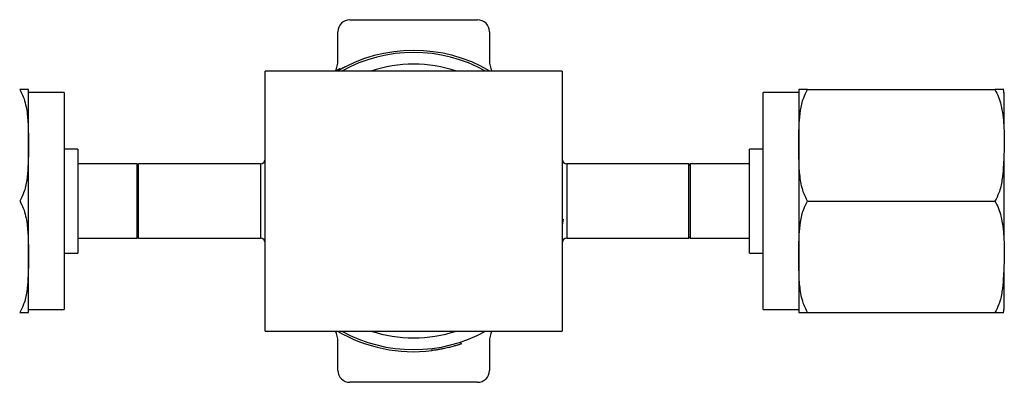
# Model space of a CAD drawing. Header units: inches. Extents: x 3.16 to 12.52, y 1.38 to 9.55.
# Tile 2 of 7: x 7.38 to 9.03, y 1.38 to 1.99. Entities that reach past the tile are written whole.
import ezdxf

# ---------------------------------------------------------------- set-up
doc = ezdxf.new("R2010")
doc.units = ezdxf.units.IN
doc.header["$MEASUREMENT"] = 0

msp = doc.modelspace()

# ---------------------------------------------------------------- linework, layer by layer
at = {"color": 7, "linetype": 'Continuous', "lineweight": 25}
for p, q in [((7.9319, 1.9923), (8.1469, 1.9923)), ((7.9334, 1.9923), (7.936, 1.9925)), ((7.936, 1.9925), (8.1427, 1.9925)), ((7.936, 1.9925), (7.936, 1.9923)), ((8.1427, 1.9925), (8.1454, 1.9923)), ((8.1427, 1.9925), (8.1427, 1.9923)), ((7.9119, 1.9237), (7.9119, 1.9723)), ((8.1669, 1.9723), (8.1669, 1.9237)), ((8.2894, 1.9061), (7.7894, 1.9061)), ((7.7894, 1.4686), (7.7894, 1.9061)), ((7.9117, 1.908), (7.9122, 1.9071)), ((7.9158, 1.9103), (7.9163, 1.9094)), ((7.9239, 1.9129), (7.9237, 1.9134)), ((8.2894, 1.9061), (8.2894, 1.4686)), ((8.7019, 1.8748), (9.0169, 1.8748)), ((7.4519, 1.8698), (7.3919, 1.8698)), ((7.3919, 1.6873), (7.3919, 1.8698)), ((7.4519, 1.8698), (7.4519, 1.5048)), ((8.6869, 1.8698), (8.6269, 1.8698)), ((8.6269, 1.5048), (8.6269, 1.8698)), ((8.6869, 1.8698), (8.6869, 1.6873)), ((9.0319, 1.8698), (9.0319, 1.8112)), ((7.4744, 1.7748), (7.4519, 1.7748)), ((7.4744, 1.7748), (7.4744, 1.5998)), ((8.6269, 1.7748), (8.6044, 1.7748)), ((8.6044, 1.5998), (8.6044, 1.7748)), ((9.0319, 1.768), (9.0319, 1.6873)), ((7.5744, 1.7498), (7.4744, 1.7498)), ((7.5769, 1.7473), (7.5744, 1.7498)), ((7.5744, 1.6248), (7.5744, 1.7498)), ((7.7819, 1.7498), (7.5769, 1.7498)), ((7.5769, 1.6248), (7.5769, 1.7498)), ((7.7819, 1.7498), (7.7819, 1.6248)), ((8.5019, 1.7498), (8.2969, 1.7498)), ((8.2969, 1.7498), (8.2969, 1.6248)), ((8.5044, 1.7498), (8.5019, 1.7473)), ((8.5019, 1.6248), (8.5019, 1.7498)), ((8.6044, 1.7498), (8.5044, 1.7498)), ((8.5044, 1.7498), (8.5044, 1.6248)), ((7.3919, 1.5048), (7.3919, 1.6873)), ((8.6869, 1.6873), (8.6869, 1.5048)), ((8.7019, 1.6873), (9.0169, 1.6873)), ((9.0319, 1.6873), (9.0319, 1.6223)), ((8.291, 1.6567), (8.2894, 1.6465)), ((7.4744, 1.6248), (7.5744, 1.6248)), ((7.5744, 1.6248), (7.5769, 1.6273)), ((7.5769, 1.6248), (7.7819, 1.6248)), ((8.2969, 1.6248), (8.5019, 1.6248)), ((8.5019, 1.6273), (8.5044, 1.6248)), ((8.5044, 1.6248), (8.6044, 1.6248)), ((7.4519, 1.5998), (7.4744, 1.5998)), ((8.6044, 1.5998), (8.6269, 1.5998)), ((9.0319, 1.5794), (9.0319, 1.5048)), ((7.3919, 1.5048), (7.4519, 1.5048)), ((8.6269, 1.5048), (8.6869, 1.5048)), ((8.7019, 1.4998), (9.0169, 1.4998)), ((7.7894, 1.4686), (8.2894, 1.4686)), ((7.9119, 1.4023), (7.9119, 1.4509)), ((8.1182, 1.4501), (8.1193, 1.4468)), ((8.1669, 1.4509), (8.1669, 1.4023)), ((8.0695, 1.4391), (8.07, 1.4357)), ((8.1469, 1.3823), (7.9319, 1.3823)), ((7.936, 1.3823), (7.9346, 1.3823)), ((8.1427, 1.3823), (7.936, 1.3823)), ((7.936, 1.3823), (7.936, 1.3823)), ((8.1442, 1.3823), (8.1427, 1.3823)), ((8.1427, 1.3823), (8.1427, 1.3823))]:
    msp.add_line(p, q, dxfattribs=at)
for centre, radius, start, end in [((7.9319, 1.9723), 0.02, 90, 180), ((8.1469, 1.9723), 0.02, 0, 90), ((8.0394, 1.6873), 0.2535, 59.6459, 120.5209), ((8.0394, 1.6873), 0.25, 61.0365, 118.9635), ((7.8725, 1.9237), 0.0394, 333.3493, 0), ((8.2062, 1.9237), 0.0394, 180, 206.6507), ((8.0394, 1.6873), 0.2303, 71.766, 108.234), ((7.3458, 1.8698), 0.046, 360, 6.2058), ((8.7329, 1.8698), 0.046, 173.7805, 180), ((8.9858, 1.8698), 0.046, 0, 6.2058), ((7.7819, 1.7573), 0.0075, 270, 360), ((8.2969, 1.7573), 0.0075, 180, 270), ((7.7819, 1.6173), 0.0075, 0, 90), ((8.2969, 1.6173), 0.0075, 90, 180), ((7.3458, 1.5048), 0.046, 353.7805, 360), ((8.7329, 1.5048), 0.046, 180, 186.2058), ((8.9858, 1.5048), 0.046, 353.7805, 360), ((7.8725, 1.4509), 0.0394, 0, 26.6507), ((8.0394, 1.6873), 0.2535, 239.6459, 276.9311), ((8.0394, 1.6873), 0.25, 241.0365, 298.9635), ((8.0394, 1.6873), 0.2303, 251.766, 288.234), ((8.2062, 1.4509), 0.0394, 153.3493, 180), ((7.9319, 1.4023), 0.02, 180, 270), ((8.1469, 1.4023), 0.02, 270, 0)]:
    msp.add_arc(centre, radius, start, end, dxfattribs=at)
for points, knots in [([(7.9117, 1.908), (7.911, 1.9076), (7.9101, 1.907), (7.9088, 1.9063), (7.9085, 1.9061)], [0, 0, 0, 0, 0.737704, 1, 1, 1, 1]), ([(7.9105, 1.9061), (7.911, 1.9064), (7.9143, 1.9084), (7.9186, 1.9107), (7.9229, 1.913), (7.9235, 1.9133), (7.9237, 1.9134)], [0, 0, 0, 0, 0.056568, 0.371313, 0.685896, 1, 1, 1, 1]), ([(7.9158, 1.9103), (7.9158, 1.9103), (7.9158, 1.9103), (7.9158, 1.9103), (7.9157, 1.9103), (7.9157, 1.9103), (7.9157, 1.9103), (7.9157, 1.9102), (7.9157, 1.9102), (7.9157, 1.9102), (7.9157, 1.9102), (7.9157, 1.9102), (7.9157, 1.9102), (7.9156, 1.9102), (7.9156, 1.9102), (7.9154, 1.9101), (7.9152, 1.91), (7.9147, 1.9097), (7.9146, 1.9096), (7.9142, 1.9094), (7.9141, 1.9094), (7.9139, 1.9092), (7.9138, 1.9092), (7.9135, 1.909), (7.9134, 1.9089), (7.9131, 1.9088), (7.9131, 1.9087), (7.913, 1.9087), (7.9129, 1.9087), (7.9129, 1.9086), (7.9128, 1.9086), (7.9128, 1.9086), (7.9128, 1.9086), (7.9126, 1.9085), (7.9122, 1.9083), (7.9117, 1.908)], [0, 0, 0, 0, 0.0625, 0.0625, 0.09375, 0.09375, 0.109375, 0.109375, 0.117188, 0.117188, 0.125, 0.125, 0.1875, 0.1875, 0.25, 0.25, 0.5, 0.5, 0.625, 0.625, 0.6875, 0.6875, 0.75, 0.75, 0.8125, 0.8125, 0.84375, 0.84375, 0.859375, 0.859375, 0.867188, 0.867188, 0.875, 0.875, 1, 1, 1, 1]), ([(7.3769, 1.8748), (7.3791, 1.8708), (7.3835, 1.8626), (7.3882, 1.8452), (7.391, 1.8233), (7.3917, 1.7882), (7.3919, 1.7546), (7.3891, 1.7225), (7.3852, 1.7031), (7.3793, 1.6918), (7.3769, 1.6873)], [0, 0, 0, 0, 0.070039, 0.141964, 0.278659, 0.415687, 0.693048, 0.806847, 0.922035, 1, 1, 1, 1]), ([(7.3916, 1.8748), (7.3915, 1.8748), (7.3915, 1.8748), (7.3889, 1.8748), (7.3847, 1.8748), (7.3797, 1.8748), (7.3769, 1.8748), (7.3769, 1.8748)], [0, 0, 0, 0, 0.417796, 0.629882, 0.84133, 0.998721, 1, 1, 1, 1]), ([(8.7019, 1.8748), (8.7017, 1.8748), (8.6992, 1.8748), (8.6953, 1.8748), (8.6897, 1.8748), (8.6875, 1.8748), (8.6869, 1.8748), (8.6871, 1.8748), (8.6871, 1.8748)], [0, 0, 0, 0, 0.008417, 0.143509, 0.28188, 0.638734, 0.999894, 1, 1, 1, 1]), ([(8.7019, 1.6873), (8.6997, 1.6914), (8.6953, 1.6996), (8.6905, 1.7169), (8.6877, 1.7388), (8.687, 1.7739), (8.6868, 1.8076), (8.6896, 1.8396), (8.6936, 1.8591), (8.6995, 1.8703), (8.7019, 1.8748)], [0, 0, 0, 0, 0.070039, 0.141964, 0.278659, 0.415687, 0.693048, 0.806847, 0.922035, 1, 1, 1, 1]), ([(9.0169, 1.8748), (9.0191, 1.8707), (9.0235, 1.8625), (9.0289, 1.8423), (9.0325, 1.8145), (9.0327, 1.7793), (9.0313, 1.7486), (9.0292, 1.7224), (9.0251, 1.703), (9.0193, 1.6918), (9.0169, 1.6873)], [0, 0, 0, 0, 0.07084, 0.141905, 0.325053, 0.509087, 0.693163, 0.807821, 0.92207, 1, 1, 1, 1]), ([(9.0316, 1.8748), (9.0315, 1.8748), (9.0315, 1.8748), (9.0289, 1.8748), (9.0247, 1.8748), (9.0197, 1.8748), (9.0169, 1.8748), (9.0169, 1.8748)], [0, 0, 0, 0, 0.417796, 0.629882, 0.84133, 0.998721, 1, 1, 1, 1]), ([(7.3769, 1.6873), (7.3791, 1.6833), (7.3835, 1.6751), (7.3882, 1.6577), (7.391, 1.6358), (7.3917, 1.6007), (7.3919, 1.5671), (7.3891, 1.535), (7.3852, 1.5156), (7.3793, 1.5043), (7.3769, 1.4998)], [0, 0, 0, 0, 0.070039, 0.141964, 0.278659, 0.415687, 0.693048, 0.806847, 0.922035, 1, 1, 1, 1]), ([(8.7019, 1.4998), (8.6997, 1.5039), (8.6953, 1.5121), (8.6905, 1.5294), (8.6877, 1.5513), (8.687, 1.5864), (8.6868, 1.6201), (8.6896, 1.6521), (8.6936, 1.6716), (8.6995, 1.6828), (8.7019, 1.6873)], [0, 0, 0, 0, 0.070039, 0.141964, 0.278659, 0.415687, 0.693048, 0.806847, 0.922035, 1, 1, 1, 1]), ([(9.0169, 1.6873), (9.0191, 1.6832), (9.0235, 1.675), (9.0289, 1.6548), (9.0325, 1.627), (9.0327, 1.5918), (9.0313, 1.5611), (9.0292, 1.5349), (9.0251, 1.5155), (9.0193, 1.5043), (9.0169, 1.4998)], [0, 0, 0, 0, 0.07084, 0.141905, 0.325053, 0.509087, 0.693163, 0.807821, 0.92207, 1, 1, 1, 1]), ([(7.3769, 1.4998), (7.377, 1.4998), (7.3795, 1.4998), (7.3834, 1.4998), (7.389, 1.4998), (7.3913, 1.4998), (7.3919, 1.4998), (7.3916, 1.4998), (7.3916, 1.4998)], [0, 0, 0, 0, 0.008417, 0.143509, 0.28188, 0.638734, 0.999894, 1, 1, 1, 1]), ([(8.6871, 1.4998), (8.6872, 1.4998), (8.6873, 1.4998), (8.6898, 1.4998), (8.694, 1.4998), (8.6991, 1.4998), (8.7018, 1.4998), (8.7019, 1.4998)], [0, 0, 0, 0, 0.417796, 0.629882, 0.84133, 0.998721, 1, 1, 1, 1]), ([(9.0169, 1.4998), (9.017, 1.4998), (9.0195, 1.4998), (9.0234, 1.4998), (9.029, 1.4998), (9.0313, 1.4998), (9.0319, 1.4998), (9.0316, 1.4998), (9.0316, 1.4998)], [0, 0, 0, 0, 0.008417, 0.143509, 0.28188, 0.638734, 0.999894, 1, 1, 1, 1]), ([(8.1193, 1.4468), (8.1193, 1.4468), (8.1193, 1.4467), (8.119, 1.4466), (8.1185, 1.4465), (8.1177, 1.4462), (8.1168, 1.4459), (8.1155, 1.4455), (8.1137, 1.445), (8.1104, 1.444), (8.1054, 1.4425), (8.0991, 1.4409), (8.0936, 1.4397), (8.0887, 1.4386), (8.083, 1.4376), (8.0766, 1.4365), (8.0722, 1.436), (8.07, 1.4357)], [0, 0, 0, 0, 0.041798, 0.083205, 0.124403, 0.165575, 0.206906, 0.248578, 0.310815, 0.373136, 0.497854, 0.622908, 0.685626, 0.748426, 0.832299, 0.915685, 1, 1, 1, 1])]:
    msp.add_open_spline(points, degree=3, knots=knots, dxfattribs=at)

doc.saveas('drawing.dxf')
